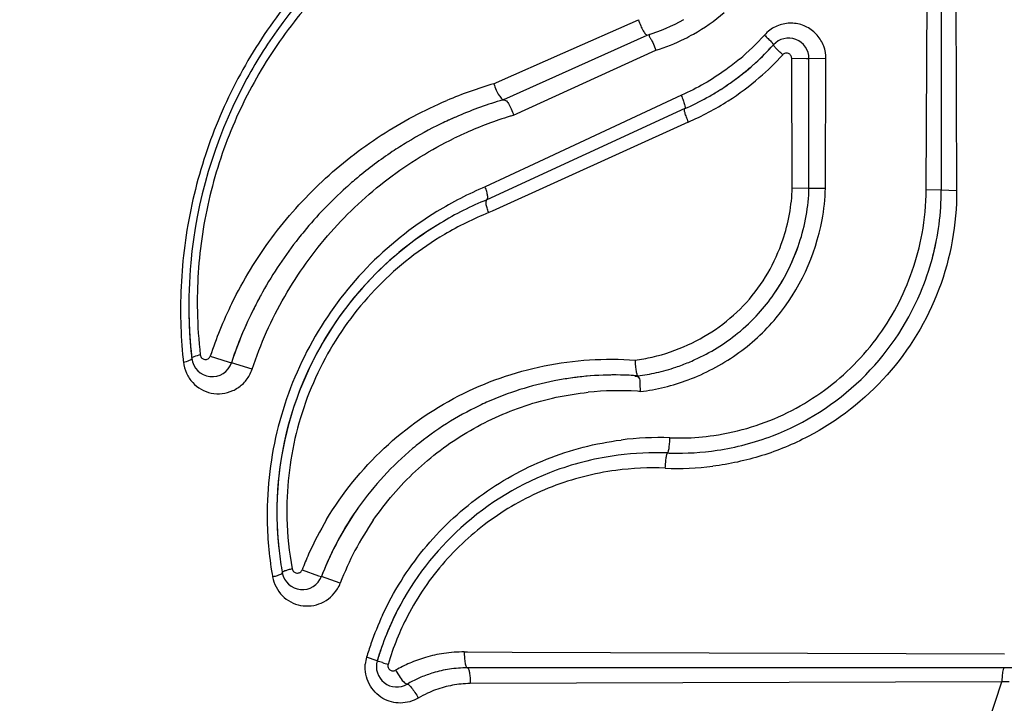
# Model space of a CAD drawing. Header units: inches. Extents: x 0 to 34, y 0 to 22.
# Tile 16 of 164: x 3.289 to 3.53, y 5.911 to 6.078. Entities that reach past the tile are written whole.
import ezdxf

# ---------------------------------------------------------------- set-up
doc = ezdxf.new("R2010")
doc.units = ezdxf.units.IN
doc.header["$LTSCALE"] = 1.87
doc.header["$MEASUREMENT"] = 0
doc.layers.get('0').update_dxf_attribs({"linetype": 'CONTINUOUS'})
doc.styles.get("Standard").update_dxf_attribs({"font": 'txt', "width": 0.8})
doc.dimstyles.new('DIMSTYLE_1', dxfattribs={"dimtxt": 0.14, "dimasz": 0.156, "dimexe": 0.125, "dimexo": 0.0625, "dimgap": 0.07, "dimtad": 0, "dimtih": 1, "dimtoh": 1, "dimlfac": 4, "dimzin": 4, "dimdsep": 46, "dimtxsty": 'Standard', "dimblk": '_FILLED', "dimblk1": '_FILLED', "dimblk2": '_FILLED', "dimcen": 0.09, "dimadec": 0, "dimazin": 0, "dimtp": 0.001, "dimtm": 0.001, "dimtfac": 1, "dimtofl": 0, "dimtmove": 0, "dimatfit": 3, "dimldrblk": '_FILLED', "dimfxl": 0, "dimtolj": 1, "dimtzin": 4, "dimarcsym": 0})

# ---------------------------------------------------------------- blocks, each defined once
blk = doc.blocks.new('_FILLED')
at = {"color": 0, "linetype": 'ByBlock'}
blk.add_solid([(0, 0), (-1, 0.2003205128), (-1, -0.2003205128)], dxfattribs=at)
blk = doc.blocks.new('*D1')
at = {"color": 2, "linetype": 'Continuous'}
for p, q in [((4.1007355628, 7.782233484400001), (2.6768196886, 7.782233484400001)), ((2.8018196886, 7.782233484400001), (2.8018196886, 6.647233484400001)), ((2.8018196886, 5.2322334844), (2.8018196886, 6.157233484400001)), ((2.9784963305, 5.2322334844), (2.6768196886, 5.2322334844))]:
    blk.add_line(p, q, dxfattribs=at)
at = {"color": 2, "linetype": 'Continuous', "xscale": 0.156, "yscale": 0.156, "zscale": 0.156}
for p, rotation in [((2.8018196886, 7.782233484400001), 90), ((2.8018196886, 5.2322334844), 270)]:
    blk.add_blockref('_FILLED', p, dxfattribs=dict(at, rotation=rotation))
at = {"color": 2, "linetype": 'Continuous', "insert": (2.6898196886, 6.577233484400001), "char_height": 0.14, "width": 0.784, "attachment_point": 2, "line_spacing_factor": 0.9}
blk.add_mtext('10.20\\P[259,1]', dxfattribs=at)
blk = doc.blocks.new('*D4')
at = {"color": 2, "linetype": 'Continuous'}
for p, q in [((5.1220982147, 11.8763496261), (1.8267741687, 11.8763496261)), ((1.9517741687, 11.8763496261), (1.9517741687, 8.6942915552)), ((1.9517741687, 5.2322334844), (1.9517741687, 8.2042915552)), ((2.9784963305, 5.2322334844), (1.8267741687, 5.2322334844))]:
    blk.add_line(p, q, dxfattribs=at)
at = {"color": 2, "linetype": 'Continuous', "xscale": 0.156, "yscale": 0.156, "zscale": 0.156}
for p, rotation in [((1.9517741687, 11.8763496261), 90), ((1.9517741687, 5.2322334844), 270)]:
    blk.add_blockref('_FILLED', p, dxfattribs=dict(at, rotation=rotation))
at = {"color": 2, "linetype": 'Continuous', "insert": (1.9517741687, 8.6242915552), "char_height": 0.14, "width": 0.56, "attachment_point": 2, "line_spacing_factor": 0.9}
blk.add_mtext('26.58\\P[675]', dxfattribs=at)
blk = doc.blocks.new('*D5')
at = {"color": 2, "linetype": 'Continuous'}
for p, q in [((5.1045982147, 11.8763496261), (1.1532139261, 11.8763496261)), ((1.2782139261, 11.8763496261), (1.2782139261, 4.9491948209)), ((1.2782139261, 2.6117334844), (1.2782139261, 4.4591948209)), ((4.999110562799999, 2.6117334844), (1.1532139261, 2.6117334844))]:
    blk.add_line(p, q, dxfattribs=at)
at = {"color": 2, "linetype": 'Continuous', "xscale": 0.156, "yscale": 0.156, "zscale": 0.156}
for p, rotation in [((1.2782139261, 11.8763496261), 90), ((1.2782139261, 2.6117334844), 270)]:
    blk.add_blockref('_FILLED', p, dxfattribs=dict(at, rotation=rotation))
at = {"color": 2, "linetype": 'Continuous', "insert": (1.1662139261, 4.8791948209), "char_height": 0.14, "width": 0.784, "attachment_point": 2, "line_spacing_factor": 0.9}
blk.add_mtext('37.06\\P[941,3]', dxfattribs=at)

msp = doc.modelspace()

# ---------------------------------------------------------------- linework, layer by layer
at = {"color": 7, "linetype": 'Continuous'}
for p, q in [((3.5107418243, 6.0368087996), (3.5110949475, 6.1241942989)), ((3.5144341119, 6.1242357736), (3.5144341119, 6.0366957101)), ((3.5178314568, 6.124248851), (3.5181953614, 6.0365525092)), ((3.4217273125, 6.0702322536), (3.4402514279, 6.0784378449)), ((3.3519251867, 6.076060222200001), (3.3516616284, 6.0756917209)), ((3.4072946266, 6.058881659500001), (3.4424241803, 6.0746747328)), ((3.4437561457, 6.072877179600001), (3.4445376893, 6.0709480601)), ((3.4054567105, 6.0630236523), (3.4217273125, 6.0702322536)), ((3.4096745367, 6.0550466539), (3.4445376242, 6.0709480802)), ((3.477915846, 6.0372837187), (3.4777926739, 6.068992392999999)), ((3.4777926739, 6.068992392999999), (3.4814406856, 6.068960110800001)), ((3.4814406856, 6.068960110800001), (3.4820271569, 6.068921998)), ((3.4820271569, 6.037179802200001), (3.4820271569, 6.0689219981)), ((3.4861847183, 6.0688850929), (3.4820271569, 6.0689219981)), ((3.4860622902, 6.037145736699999), (3.4861847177, 6.0688850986)), ((3.4048349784, 6.0627481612), (3.4054567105, 6.0630236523)), ((3.4507926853, 6.0599440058), (3.4146696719, 6.0430696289)), ((3.4515860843, 6.0566636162), (3.4031286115, 6.0343458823)), ((3.4524172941, 6.0533637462), (3.4043886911, 6.031562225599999)), ((3.4146696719, 6.0430696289), (3.4027174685, 6.0374858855)), ((3.4779174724, 6.0372941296), (3.4820271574, 6.0371771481)), ((3.4820271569, 6.0371806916), (3.4860622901, 6.037145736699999)), ((3.5144341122, 6.0366957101), (3.5107418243, 6.0368087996)), ((3.5181953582, 6.0365524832), (3.5144341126, 6.0366957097)), ((3.4043886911, 6.031562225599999), (3.4035686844, 6.0311900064)), ((3.3353919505, 5.996083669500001), (3.3397611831, 5.9946607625)), ((3.3397611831, 5.9946607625), (3.3405657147, 5.994452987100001)), ((3.345627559, 5.992860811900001), (3.3405657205, 5.9944530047)), ((3.4406133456, 5.9893114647), (3.4407152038, 5.9873912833)), ((3.3578848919, 5.9437350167), (3.3618891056, 5.942262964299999)), ((3.3618891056, 5.942262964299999), (3.3626137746, 5.942098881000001)), ((3.3672359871, 5.9404969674), (3.3626137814, 5.9420988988)), ((3.3975931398, 5.9236200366), (3.3983551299, 5.9236176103)), ((3.3983551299, 5.9236176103), (3.4093440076, 5.9235825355)), ((3.4093440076, 5.9235825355), (3.5298757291, 5.9231696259)), ((3.37627518, 5.921455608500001), (3.3736778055, 5.9223096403)), ((3.3766043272, 5.9213204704), (3.3762751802, 5.9214556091)), ((3.377549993, 5.921009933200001), (3.3766043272, 5.9213204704)), ((3.5939942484, 5.919733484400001), (3.3983451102, 5.919733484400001)), ((3.3829590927, 5.9160563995), (3.383601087, 5.9157244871)), ((3.529267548, 5.9162999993), (3.3990578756, 5.915861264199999)), ((3.5293620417, 5.918038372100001), (3.529267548, 5.9162999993)), ((3.531024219, 5.9163047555), (3.529267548, 5.9162999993))]:
    msp.add_line(p, q, dxfattribs=at)
for centre, radius, start, end in [((3.4464033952, 6.0082348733), 0.1163030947, 105.3574018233, 144.5486454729), ((3.4304617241, 6.1161061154), 0.04730826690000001, 299.4661084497, 310.5551929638), ((3.4301396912, 6.1159939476), 0.0431066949, 286.5575826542, 299.5518539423), ((3.4776675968, 6.0687842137), 0.0088241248, 126.3541407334, 138.0410672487), ((3.4265442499, 6.1147242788), 0.0599078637, 309.9145859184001, 318.0590572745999), ((3.4770271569, 6.0689219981), 0.005, 0, 137.8721332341), ((3.426533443, 6.114569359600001), 0.06306832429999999, 312.2111503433, 317.8868474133), ((3.4262570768, 6.1148380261), 0.0634535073, 314.589391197, 317.8742309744), ((3.4266620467, 6.114429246), 0.0628781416, 311.4718271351, 312.2101334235), ((3.4266839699, 6.1144044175), 0.06284502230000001, 312.2105372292, 314.5897449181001), ((3.4263509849, 6.114672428), 0.066592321, 310.7830171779, 317.6839026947), ((3.4262758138, 6.1148771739), 0.0634695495, 306.1043238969, 311.465287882), ((3.4263280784, 6.1148145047), 0.06338798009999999, 307.1547288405, 311.4673962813), ((3.4259048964, 6.1152415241), 0.067314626, 302.6971296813, 310.75411316), ((3.4260404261, 6.115190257), 0.06386120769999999, 304.7252347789, 306.109432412), ((3.4260979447, 6.1151113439), 0.0637635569, 306.1094656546, 307.1584457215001), ((3.4339898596, 5.9624340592), 0.1044649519, 106.2057622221, 112.8987225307), ((3.4260149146, 6.1152264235), 0.0639054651, 300.4468579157, 304.7255627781), ((3.4260280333, 6.115205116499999), 0.0638804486, 300.4463982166, 302.9934524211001), ((3.4260062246, 6.1152394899), 0.06392115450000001, 302.9930704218, 304.7252929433), ((3.4354755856, 5.9629319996), 0.1000027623, 106.9267434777, 113.5649622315), ((3.4350882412, 5.964136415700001), 0.0987377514, 106.3491021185, 106.9329654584), ((3.4263837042, 6.114556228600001), 0.063140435, 293.5249283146, 299.0501916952), ((3.4256000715, 6.1157671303), 0.0679216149, 293.2551253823, 302.6740079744), ((3.4261084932, 6.1150687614), 0.0637221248, 299.0427418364, 300.4461560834), ((3.4357466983, 5.962274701), 0.1007136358, 113.5568403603, 115.7588130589), ((3.4357492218, 5.962269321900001), 0.1007195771, 113.9268080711, 115.7587760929), ((3.435729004, 5.9623145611), 0.1006700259, 113.5566756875, 113.9267325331), ((3.4368669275, 5.9633587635), 0.09563552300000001, 107.0617384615, 113.9454421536), ((3.4364575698, 5.9646063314), 0.0943227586, 106.4961496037, 107.0463685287), ((3.4355991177, 5.962565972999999), 0.1003871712, 115.7551981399, 121.1918618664), ((3.4350351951, 5.9635090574), 0.0992883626, 121.1953403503, 123.685111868), ((3.4371653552, 5.9626476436), 0.0964065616, 113.936006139, 115.8495072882), ((3.4349080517, 5.9637082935), 0.09905206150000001, 123.6878340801, 129.8534314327), ((3.43549884, 5.9629669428), 0.0999997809, 129.8410918, 131.9799598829), ((3.4356778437, 5.96276912), 0.1002665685, 131.9803883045, 140.46733492), ((3.4358072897, 5.9581366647), 0.0859722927, 112.6368721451, 121.4954328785), ((3.4357223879, 6.0387179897), 0.0503644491, 349.3438235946, 358.2110773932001), ((3.4496216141, 6.0371001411), 0.0611209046, 349.6160213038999, 359.7268904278), ((3.4497116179, 6.0367700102), 0.06472253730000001, 345.0494491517, 359.934225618), ((3.4343775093, 5.9580272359), 0.0824683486, 112.2667922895, 121.0910587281), ((3.4330912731, 5.9577440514), 0.07915738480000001, 111.8983237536, 120.6587954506), ((3.4343280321, 5.9578289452), 0.0826127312, 120.990656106, 155.3986394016), ((3.4357198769, 5.9627589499), 0.1003056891, 141.6842021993, 150.7697709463), ((3.4354184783, 5.9629885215), 0.099926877, 140.4697002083, 141.6803360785), ((3.4491964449, 6.0368733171), 0.0652469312, 345.0785130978, 349.13024637), ((3.4332069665, 6.0389847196), 0.0488792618, 326.2637101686, 341.7998557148), ((3.4347769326, 5.9632411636), 0.0992468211, 151.6498153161, 161.670149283), ((3.4353812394, 5.962944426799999), 0.09991956, 151.6646175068, 153.8855340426), ((3.435566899, 5.9628453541), 0.1001299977, 150.7701712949, 151.6651426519), ((3.4323829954, 5.9639359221), 0.1021806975, 153.8153183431, 157.8960193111), ((3.4473507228, 6.0084474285), 0.1172191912, 180.9751626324, 181.3420870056), ((3.4478704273, 6.0084650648), 0.1177391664, 181.3447435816, 185.9757674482), ((3.4474572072, 6.0084499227), 0.1173257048, 181.3420867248, 181.7183168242), ((3.4457132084, 6.0093075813), 0.1135177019, 181.1634211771, 186.5557533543), ((3.434835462, 5.9632075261), 0.0993136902, 153.8832313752, 157.9286711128), ((3.4502245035, 6.0076019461), 0.1221210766, 181.5377149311, 185.7677751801), ((3.4479001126, 6.0084674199), 0.1177689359, 181.7203643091, 185.9820515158), ((3.4324482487, 5.9639241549), 0.1022455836, 157.9036694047, 161.6674303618), ((3.4347031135, 5.9632681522), 0.09916826, 157.9323987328, 161.6715382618), ((3.4338323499, 6.0397111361), 0.0489056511, 294.4794624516, 308.8933767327), ((3.4335868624, 6.039771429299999), 0.0450731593, 282.898642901, 294.6131916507), ((3.4480391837, 6.0084795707), 0.1179085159, 185.9742409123, 186.3325185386), ((3.3358195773, 5.9960259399), 0.005, 186.3325212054, 341.6641110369), ((3.4341874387, 6.0372898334), 0.0425201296, 277.0967702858, 282.8562474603), ((3.4500381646, 6.007584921), 0.1219339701, 185.768615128, 186.1169055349), ((3.434222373, 6.0384309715), 0.0475713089, 282.6588100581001, 288.660091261), ((3.4338466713, 6.0395771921), 0.0487774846, 288.6474233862, 292.5577656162), ((3.4336923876, 6.0399567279), 0.049187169, 292.5541364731, 294.5093013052), ((3.3372201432, 5.995649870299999), 0.0088579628, 331.3803920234, 341.6474118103), ((3.4342457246, 5.9577865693), 0.08255494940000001, 155.3481183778, 180.6039384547), ((3.4345462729, 5.9136610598), 0.077779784, 98.419600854, 101.0723286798), ((3.4344959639, 5.9142517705), 0.0771880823, 85.829134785, 98.44686207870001), ((3.4345651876, 5.913539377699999), 0.0779029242, 95.65263686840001, 98.4202583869), ((3.4344974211, 5.914546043), 0.0768944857, 85.8142671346, 95.6762696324), ((3.4346772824, 6.0363929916), 0.04548317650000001, 276.8599694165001, 282.6622884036), ((3.4342361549, 5.915029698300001), 0.0763770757, 101.0411959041, 114.0886863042), ((3.4353400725, 5.915621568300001), 0.0719713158, 86.2915233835, 95.92664631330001), ((3.4354175, 5.9175637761), 0.0700281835, 85.6613760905, 86.2519589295), ((3.4345269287, 5.914341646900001), 0.0771237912, 115.5564425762, 129.1649593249), ((3.4344836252, 5.9144442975), 0.0770125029, 114.0790054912, 115.5603237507), ((3.4452539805, 5.902495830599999), 0.0736050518, 87.8846191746, 97.2249755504), ((3.4501218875, 6.0360036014), 0.059994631, 271.1053161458, 278.2353244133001), ((3.4341566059, 5.914834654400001), 0.0765076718, 129.1831114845, 130.0477998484), ((3.4501653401, 6.034471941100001), 0.0584624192, 267.8488339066, 271.0916950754), ((3.4346052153, 5.914328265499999), 0.07718396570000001, 130.0608574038, 144.5768971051), ((3.4445414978, 5.9013439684), 0.07105349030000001, 87.69713502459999, 97.5128152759), ((3.4499593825, 6.0351063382), 0.0628185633, 267.6618353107, 268.3679338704), ((3.4499654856, 6.036754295), 0.0644660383, 268.4042269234, 278.5384974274), ((3.4498319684, 6.0378929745), 0.0693341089, 267.5241680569, 277.162412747), ((3.4438753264, 5.900068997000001), 0.0686185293, 87.52636803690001, 97.6677539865), ((3.4337393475, 5.9577895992), 0.0820486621, 180.6097813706, 183.7146390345), ((3.4340327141, 5.9147381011), 0.07647989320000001, 144.5785043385, 158.4581366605), ((3.4340431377, 5.9147290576), 0.0764936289, 144.5775093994, 149.2373615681), ((3.4362518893, 5.9572112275), 0.0869540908, 180.4470716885, 189.651301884), ((3.4342513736, 5.957812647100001), 0.0825611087, 181.3129888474, 186.0502907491), ((3.4331109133, 5.9584225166), 0.0789823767, 181.5145534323, 190.5449647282), ((3.4323328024, 5.9151325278), 0.0797516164, 149.1430897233, 156.0197814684), ((3.436107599, 5.914122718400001), 0.0737488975, 145.515633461, 159.0457529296), ((3.4346163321, 5.9578437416), 0.082927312, 183.7127122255, 186.0450772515), ((3.4339450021, 5.9147985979), 0.07637373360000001, 149.2445342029, 156.1004515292), ((3.435246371, 5.9579118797), 0.0835610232, 186.0460435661, 189.8720871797), ((3.4331840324, 5.9147436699), 0.0806874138, 156.0131520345, 158.9425118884), ((3.4351324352, 5.9142385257), 0.07768626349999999, 156.0776028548, 158.9841156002), ((3.4371142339, 5.9573193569), 0.08782236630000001, 189.6265271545, 190.0324405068), ((3.4354616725, 5.9579466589), 0.0837791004, 189.8515321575, 190.2768400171), ((3.3579464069, 5.9438921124), 0.005, 190.2768316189, 338.9831311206), ((3.3589648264, 5.9436704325), 0.0088590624, 328.6707799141, 339.0093024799), ((3.4437845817, 5.9016204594), 0.07035573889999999, 151.7796070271, 158.0467116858), ((3.4437939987, 5.9016162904), 0.0703660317, 152.6930792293, 158.0464298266), ((3.4462398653, 5.9008704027), 0.0756617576, 155.1735664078, 160.9398896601), ((3.4424908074, 5.9018757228), 0.0662486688, 152.5940260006, 157.9372906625), ((3.4450565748, 5.9010978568), 0.0717308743, 158.0393848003, 163.5124263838), ((3.4469769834, 5.9006046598), 0.0764452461, 160.9320493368, 163.5051902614), ((3.4434546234, 5.9014909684), 0.0672864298, 157.9419310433, 163.5166008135), ((3.445241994, 5.901038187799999), 0.0719256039, 160.9083169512, 163.5087683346), ((3.3975985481, 5.8897829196), 0.0338433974, 98.5188780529, 106.2654593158), ((3.397508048, 5.890438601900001), 0.0331815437, 89.8530686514, 98.5320496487), ((3.3821796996, 5.919794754), 0.0088660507, 163.5216044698, 174.4626737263), ((3.3810694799, 5.9200362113), 0.005, 163.5081169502, 300.4191077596), ((3.4140443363, 6.036725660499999), 0.1213341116, 252.4958050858, 253.1795836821), ((3.3971632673, 5.8908672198), 0.0326739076, 113.3250835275, 120.0755206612), ((3.397514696, 5.890050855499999), 0.0335627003, 106.2561550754, 113.3241789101), ((3.3984351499, 5.8902511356), 0.0294834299, 106.6211343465, 112.859629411), ((3.3984755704, 5.8901337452), 0.0296074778, 98.77761002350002, 106.6311062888), ((3.3984893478, 5.890081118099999), 0.0296618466, 102.7733859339, 106.6275111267), ((3.3984602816, 5.8902142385), 0.0295255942, 98.77212515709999, 102.7754922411), ((3.3983638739, 5.8909286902), 0.0288048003, 90.03732280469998, 98.7993310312), ((3.3980337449, 5.891141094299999), 0.0285069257, 114.2465786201, 120.4167588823), ((3.3983011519, 5.890579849), 0.0291284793, 112.8679363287, 114.2728078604), ((3.3991424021, 5.891520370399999), 0.0243410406, 90.1989654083, 95.53205388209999), ((3.3989622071, 5.8910807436), 0.024721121, 114.9079745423, 120.7188660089), ((3.3992711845, 5.8903995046), 0.0254691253, 105.0253874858, 114.8929604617), ((3.399245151, 5.8905421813), 0.0253245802, 95.55008641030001, 105.0521865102)]:
    msp.add_arc(centre, radius, start, end, dxfattribs=at)
for points, knots in [([(3.0686417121, 5.4273746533), (3.0679630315, 5.534818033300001), (3.0823093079, 5.7505381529), (3.1414255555, 6.014575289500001), (3.2147948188, 6.2179926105), (3.282994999, 6.3656482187), (3.3643721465, 6.5070245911), (3.4272664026, 6.5960307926), (3.4608281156, 6.639006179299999)], [0, 0, 0, 0, 0.2485720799, 0.4980826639, 0.6231078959, 0.7483114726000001, 0.8738517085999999, 1, 1, 1, 1]), ([(3.0726325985, 5.382905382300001), (3.0696844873, 5.4939340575), (3.077852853, 5.6614808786), (3.1149632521, 5.8812818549), (3.1564588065, 6.043882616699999), (3.2119508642, 6.2024725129), (3.2815183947, 6.355772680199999), (3.3652240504, 6.5024550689), (3.4302979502, 6.5946536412), (3.4651001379, 6.639116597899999)], [0, 0, 0, 0, 0.2482993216, 0.373052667, 0.4979493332, 0.6229732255, 0.7481923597, 0.8737717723, 1, 1, 1, 1]), ([(3.4157334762, 6.1235261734), (3.4033237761, 6.1200330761), (3.3853289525, 6.111587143), (3.3650184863, 6.0951441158), (3.3517701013, 6.0802094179), (3.3410472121, 6.063119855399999), (3.3332756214, 6.0443511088), (3.3287295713, 6.0245523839), (3.3279674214, 6.0110320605), (3.3281474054, 6.0043248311)], [0, 0, 0, 0, 0.2433324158, 0.3667378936, 0.4917517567, 0.6183026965, 0.745818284, 0.8733571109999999, 1, 1, 1, 1]), ([(3.4166265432, 6.1175273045), (3.404854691, 6.1145128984), (3.3877119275, 6.1069686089), (3.3682010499, 6.091950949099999), (3.355427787, 6.078156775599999), (3.3450186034, 6.0622625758), (3.3374243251, 6.0446927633), (3.3329159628, 6.0260779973), (3.3320908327, 6.013331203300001), (3.3322189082, 6.0070027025)], [0, 0, 0, 0, 0.2434229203, 0.3667803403, 0.4916794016, 0.6181216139, 0.7456003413, 0.8732011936, 1, 1, 1, 1]), ([(3.4402514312, 6.078437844), (3.4404220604, 6.0779411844), (3.44077824, 6.077012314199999), (3.4413463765, 6.0758221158), (3.4418325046, 6.0750525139), (3.4421810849, 6.0747125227), (3.4423517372, 6.0746532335), (3.4424105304, 6.0746707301)], [0, 0, 0, 0, 0.3540954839, 0.6691704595, 0.8913906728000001, 0.9586392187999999, 1, 1, 1, 1]), ([(3.4840523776, 6.0746387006), (3.4833519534, 6.075443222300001), (3.481633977, 6.076799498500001), (3.4785073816, 6.0777368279), (3.4752577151, 6.0774744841), (3.4732940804, 6.076521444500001), (3.472436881, 6.075890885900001)], [0, 0, 0, 0, 0.2506840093, 0.500438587, 0.7499175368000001, 1, 1, 1, 1]), ([(3.3516616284, 6.0756917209), (3.348614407, 6.0714136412), (3.3378981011, 6.0539933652), (3.3307086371, 6.0297619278), (3.3300602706, 6.0101162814), (3.3301636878, 6.0057019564)], [0, 0, 0, 0, 0.2116493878, 0.8226149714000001, 1, 1, 1, 1]), ([(3.4430362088, 6.0748608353), (3.4429566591, 6.0748359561), (3.4428490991, 6.0746961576), (3.4428815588, 6.0744723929), (3.4430066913, 6.0741247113), (3.4433463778, 6.073607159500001), (3.4436175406, 6.0731472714), (3.4437561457, 6.072877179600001)], [0, 0, 0, 0, 0.1102737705, 0.187268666, 0.2925787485, 0.598354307, 1, 1, 1, 1]), ([(3.4445376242, 6.0709480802), (3.446930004, 6.0716848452), (3.4500500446, 6.072937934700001), (3.4530027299, 6.0745046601), (3.4537330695, 6.0749173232)], [0, 0, 0, 0, 0.7490034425, 1, 1, 1, 1]), ([(3.4711057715, 6.0746840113), (3.4714181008, 6.0743953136), (3.4719803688, 6.073861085), (3.4726211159, 6.073209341), (3.4730071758, 6.072779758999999), (3.4731971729, 6.0725417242), (3.4732923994, 6.072402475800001), (3.4733371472, 6.072296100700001), (3.4733189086, 6.0722759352)], [0, 0, 0, 0, 0.3873600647, 0.7074261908, 0.8285054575, 0.9184614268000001, 0.9752366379, 1, 1, 1, 1]), ([(3.4861847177, 6.0688850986), (3.4861887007, 6.0699255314), (3.4858223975, 6.0720233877), (3.4847342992, 6.0738554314), (3.4840523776, 6.0746387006)], [0, 0, 0, 0, 0.5004614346, 1, 1, 1, 1]), ([(3.4755921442, 6.069841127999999), (3.4752741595, 6.0701338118), (3.4747005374, 6.070675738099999), (3.4740441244, 6.0713360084), (3.473647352, 6.0717703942), (3.47344905, 6.0720111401), (3.4733524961, 6.0721495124), (3.4733008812, 6.072256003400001), (3.4733189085, 6.0722759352)], [0, 0, 0, 0, 0.3868237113, 0.7075345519, 0.8290032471, 0.9192090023, 0.9759454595, 1, 1, 1, 1]), ([(3.4777926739, 6.068992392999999), (3.4777916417, 6.069241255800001), (3.4776310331, 6.069749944), (3.4770085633, 6.0702338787), (3.4762215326, 6.0702954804), (3.4757602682, 6.070025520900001), (3.4755921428, 6.0698411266)], [0, 0, 0, 0, 0.2502016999, 0.4997031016, 0.7491252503, 1, 1, 1, 1]), ([(3.4649838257, 6.068774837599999), (3.4639095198, 6.067876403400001), (3.4595024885, 6.064448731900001), (3.4546199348, 6.0616277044), (3.4507926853, 6.0599440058)], [0, 0, 0, 0, 0.2509039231, 1, 1, 1, 1]), ([(3.4048349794, 6.0627481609), (3.404996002, 6.0622233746), (3.4053648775, 6.0612396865), (3.406017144, 6.0600092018), (3.4065898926, 6.0592233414), (3.4069440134, 6.0588800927), (3.4071107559, 6.0588033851), (3.4071627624, 6.058822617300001)], [0, 0, 0, 0, 0.3529795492, 0.6719985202, 0.8982748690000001, 0.9643450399, 1, 1, 1, 1]), ([(3.3406884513, 6.0090247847), (3.3434450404, 6.0146313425), (3.3499620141, 6.025308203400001), (3.36237464, 6.0392096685), (3.3769130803, 6.0505807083), (3.387750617, 6.056305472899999), (3.3933421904, 6.0586665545)], [0, 0, 0, 0, 0.2538584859, 0.504963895, 0.7533722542, 1, 1, 1, 1]), ([(3.4070035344, 6.0587505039), (3.4071135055, 6.058796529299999), (3.4073747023, 6.0588321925), (3.4077693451, 6.0586804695), (3.4081342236, 6.0583472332), (3.4086053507, 6.0576426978), (3.4091269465, 6.0565266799), (3.4095130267, 6.055566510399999), (3.4096745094, 6.0550466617)], [0, 0, 0, 0, 0.0727372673, 0.1528789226, 0.2500802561, 0.3696175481, 0.667868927, 1, 1, 1, 1]), ([(3.4507182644, 6.059910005), (3.4508917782, 6.059514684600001), (3.4511889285, 6.0587930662), (3.451523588, 6.0577736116), (3.4516681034, 6.057162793), (3.451682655, 6.056708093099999), (3.451586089, 6.0566636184)], [0, 0, 0, 0, 0.3791077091, 0.694692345, 0.9066415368, 1, 1, 1, 1]), ([(3.4524953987, 6.0533984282), (3.4523194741, 6.0537967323), (3.4520152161, 6.054536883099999), (3.45167674, 6.0555177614), (3.4515186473, 6.0561868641), (3.4515029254, 6.0565310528), (3.4515507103, 6.056647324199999), (3.4515860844, 6.0566636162)], [0, 0, 0, 0, 0.3785421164, 0.6940791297, 0.9056826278, 0.9661422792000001, 1, 1, 1, 1]), ([(3.3456275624, 5.992860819), (3.347677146, 5.9990434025), (3.3530293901, 6.010973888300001), (3.3643886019, 6.0268014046), (3.3785104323, 6.039951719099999), (3.3894356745, 6.0466485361), (3.3951312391, 6.0494079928)], [0, 0, 0, 0, 0.2535701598, 0.5049730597, 0.7536175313, 1, 1, 1, 1]), ([(3.4031284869, 6.0343458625), (3.4031586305, 6.0343597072), (3.4031976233, 6.034484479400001), (3.4033110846, 6.034665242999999), (3.4033622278, 6.034994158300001), (3.4033249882, 6.0353845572), (3.4032252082, 6.035838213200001), (3.4030380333, 6.0365512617), (3.4028617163, 6.0371081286), (3.4027174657, 6.0374858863)], [0, 0, 0, 0, 0.0304190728, 0.1051531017, 0.2043686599, 0.3235402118, 0.4655249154, 0.6291833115, 1, 1, 1, 1]), ([(3.5181953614, 6.0365525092), (3.5182257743, 6.0283799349), (3.5152578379, 6.011869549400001), (3.5022972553, 5.990457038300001), (3.4857796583, 5.977604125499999), (3.4705951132, 5.971343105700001), (3.4625372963, 5.9696083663), (3.4584767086, 5.9690998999)], [0, 0, 0, 0, 0.2499416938, 0.4997900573, 0.7495500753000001, 0.8748461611, 1, 1, 1, 1]), ([(3.4035686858, 6.031190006), (3.403422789, 6.0315699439), (3.403237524, 6.032127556), (3.4030411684, 6.0328441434), (3.402941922, 6.0333009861), (3.4029014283, 6.0336968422), (3.4029567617, 6.0339849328), (3.4030198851, 6.034156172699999), (3.4030800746, 6.0342609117), (3.4030884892, 6.0342977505), (3.4031363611, 6.0343494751), (3.403128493, 6.0343458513)], [0, 0, 0, 0, 0.3712306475, 0.5351734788, 0.6776231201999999, 0.7973350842, 0.8966086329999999, 0.9376883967, 0.9703751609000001, 0.9920985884, 1, 1, 1, 1]), ([(3.3908927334, 6.0314436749), (3.3846244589, 6.027606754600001), (3.3729350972, 6.018250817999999), (3.3595311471, 6.00015055), (3.3511035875, 5.979107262), (3.3492436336, 5.9640285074), (3.3493004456, 5.956532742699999)], [0, 0, 0, 0, 0.2468059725, 0.4964640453, 0.7482705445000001, 1, 1, 1, 1]), ([(3.4524363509, 5.9902494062), (3.4565845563, 5.9918035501), (3.4645332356, 5.995992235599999), (3.4777186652, 6.0079988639), (3.4835944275, 6.020736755), (3.4852182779, 6.0294048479)], [0, 0, 0, 0, 0.2504716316, 0.5013568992, 1, 1, 1, 1]), ([(3.3917908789, 6.028648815), (3.3860853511, 6.0252113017), (3.3720522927, 6.014302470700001), (3.355891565, 5.990079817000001), (3.3515281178, 5.967744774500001), (3.351702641, 5.9563290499), (3.3517119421, 5.9559208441)], [0, 0, 0, 0, 0.2297803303, 0.6067443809, 0.9859366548, 1, 1, 1, 1]), ([(3.3927269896, 6.025836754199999), (3.3868412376, 6.0223507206), (3.3758483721, 6.013776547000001), (3.3632767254, 5.9969889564), (3.3555124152, 5.977364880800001), (3.3539756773, 5.963303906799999), (3.3541561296, 5.956334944)], [0, 0, 0, 0, 0.2469161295, 0.4966012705, 0.7483680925, 1, 1, 1, 1]), ([(3.452359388, 5.9987936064), (3.4577237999, 6.001247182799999), (3.4676656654, 6.008313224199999), (3.4737209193, 6.0189121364), (3.475617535, 6.0245137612)], [0, 0, 0, 0, 0.4993607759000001, 1, 1, 1, 1]), ([(3.4587154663, 5.9766276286), (3.464940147, 5.9775272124), (3.477205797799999, 5.981314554), (3.4928639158, 5.9924131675), (3.5044095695, 6.0077517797), (3.5086088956, 6.019885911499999), (3.509741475, 6.0260834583)], [0, 0, 0, 0, 0.2496555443, 0.4997440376, 0.7499143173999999, 1, 1, 1, 1]), ([(3.45953701, 5.973002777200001), (3.4641506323, 5.9736934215), (3.4771368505, 5.9770805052), (3.4959709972, 5.9890984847), (3.5076858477, 6.0061092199), (3.5114676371, 6.0171622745), (3.5122432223, 6.0200725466)], [0, 0, 0, 0, 0.1869870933, 0.5335559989, 0.8793870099, 1, 1, 1, 1]), ([(3.4645388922, 6.0016470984), (3.4663692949, 6.0031269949), (3.4695638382, 6.0061279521), (3.4722834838, 6.0095599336), (3.4734323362, 6.0112179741)], [0, 0, 0, 0, 0.5384524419, 1, 1, 1, 1]), ([(3.3287984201, 5.9945919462), (3.3293145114, 5.9946975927), (3.3299953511, 5.994876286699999), (3.3306697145, 5.995180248), (3.3308592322, 5.9953920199), (3.3308500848, 5.9954744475)], [0, 0, 0, 0, 0.6877342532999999, 0.8917292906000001, 1, 1, 1, 1]), ([(3.3329377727, 5.996347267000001), (3.3324136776, 5.9962425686), (3.3317209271, 5.996064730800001), (3.3310379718, 5.9957663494), (3.3308409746, 5.995556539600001), (3.3308500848, 5.995474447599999)], [0, 0, 0, 0, 0.6894332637, 0.8934524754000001, 1, 1, 1, 1]), ([(3.3329377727, 5.996347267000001), (3.3329699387, 5.996067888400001), (3.3332348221, 5.9955284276), (3.3340264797, 5.995150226), (3.3349058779, 5.9953168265), (3.3352993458, 5.9958051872), (3.335391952, 5.9960836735)], [0, 0, 0, 0, 0.2520788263, 0.4920048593, 0.7369355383, 1, 1, 1, 1]), ([(3.3638699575, 5.9560367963), (3.3677090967, 5.9624590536), (3.3772221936, 5.974229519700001), (3.3957044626, 5.9872049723), (3.4169755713, 5.9946608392), (3.4320131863, 5.9956304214), (3.439440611, 5.9950954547)], [0, 0, 0, 0, 0.2514800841, 0.5008518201, 0.7497166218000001, 1, 1, 1, 1]), ([(3.3287984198, 5.9945919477), (3.3288988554, 5.9936547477), (3.3294018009, 5.991829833), (3.3314203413, 5.988795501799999), (3.3355247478, 5.9864466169), (3.3402514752, 5.9869962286), (3.3433441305, 5.9890422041), (3.3445360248, 5.9905645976), (3.3449958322, 5.9914069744)], [0, 0, 0, 0, 0.129958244, 0.2554958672, 0.4957688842, 0.7391654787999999, 0.8676795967, 1, 1, 1, 1]), ([(3.4394406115, 5.9950954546), (3.439449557, 5.994601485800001), (3.4395017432, 5.9936815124), (3.4396365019, 5.992489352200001), (3.4398092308, 5.991698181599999), (3.439958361, 5.9913294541), (3.440067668, 5.991230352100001), (3.4401099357, 5.9912354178)], [0, 0, 0, 0, 0.3716063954, 0.6909757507, 0.9072915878, 0.9679802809, 1, 1, 1, 1]), ([(3.4393969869, 5.9911557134), (3.4395884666, 5.9911731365), (3.4399732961, 5.9911509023), (3.4404626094, 5.990756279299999), (3.440578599, 5.9900688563), (3.4405968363, 5.9895877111), (3.4406133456, 5.9893114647)], [0, 0, 0, 0, 0.2241276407, 0.4294944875, 0.6774083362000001, 1, 1, 1, 1]), ([(3.3753178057, 5.9558779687), (3.3783113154, 5.9602313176), (3.3852392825, 5.9682973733), (3.3979378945, 5.9778505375), (3.4123475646, 5.9844610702), (3.422693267, 5.986668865), (3.4279086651, 5.9872081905)], [0, 0, 0, 0, 0.2513854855, 0.5013220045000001, 0.7505197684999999, 1, 1, 1, 1]), ([(3.3775704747, 5.9326385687), (3.3802252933, 5.938373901), (3.3870075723, 5.949188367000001), (3.4008377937, 5.962312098), (3.4174643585, 5.9715657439), (3.4297695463, 5.9747298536), (3.4359969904, 5.9755164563)], [0, 0, 0, 0, 0.2512762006, 0.5012298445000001, 0.7504354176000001, 1, 1, 1, 1]), ([(3.4473965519, 5.972340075), (3.4474329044, 5.9723385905), (3.4475150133, 5.972448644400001), (3.4475825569, 5.9726513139), (3.4476700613, 5.9729970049), (3.4477826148, 5.973662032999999), (3.447896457, 5.974696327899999), (3.4479512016, 5.9755752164), (3.4479709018, 5.976050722)], [0, 0, 0, 0, 0.0287383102, 0.08830705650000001, 0.1808033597, 0.303971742, 0.6240825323, 1, 1, 1, 1]), ([(3.435251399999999, 5.9717875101), (3.4300959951, 5.9711098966), (3.4160311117, 5.9676929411), (3.3961231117, 5.9556655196), (3.38517813, 5.9414674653), (3.3812694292, 5.933897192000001)], [0, 0, 0, 0, 0.2273667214, 0.6275642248, 1, 1, 1, 1]), ([(3.4468369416, 5.9686235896), (3.446856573, 5.9690996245), (3.4469105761, 5.9699794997), (3.4470219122, 5.971015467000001), (3.4471314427, 5.9716812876), (3.4472164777, 5.9720282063), (3.447281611, 5.9722295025), (3.4473608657, 5.9723415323), (3.4473965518, 5.972340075)], [0, 0, 0, 0, 0.3762320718, 0.6966603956, 0.8199142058, 0.9123997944, 0.9717960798, 1, 1, 1, 1]), ([(3.4347196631, 5.9680739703), (3.4293917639, 5.967358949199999), (3.4188656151, 5.96467474), (3.4045024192, 5.9570207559), (3.3923335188, 5.946169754), (3.3861659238, 5.9371675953), (3.3836773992, 5.9323694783)], [0, 0, 0, 0, 0.2496783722, 0.49903258, 0.7489562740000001, 1, 1, 1, 1]), ([(3.350634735, 5.9420201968), (3.3509672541, 5.9420985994), (3.351556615, 5.9422492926), (3.3523321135, 5.942515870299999), (3.3527816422, 5.942708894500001), (3.3530414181, 5.942918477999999), (3.3530266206, 5.943000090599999)], [0, 0, 0, 0, 0.3890157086, 0.7001433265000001, 0.9055540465, 1, 1, 1, 1]), ([(3.3554624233, 5.9439681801), (3.3551248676, 5.9438900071), (3.3545268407, 5.9437399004), (3.3537356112, 5.943475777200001), (3.3532833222, 5.9432857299), (3.3530118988, 5.9430812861), (3.3530266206, 5.943000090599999)], [0, 0, 0, 0, 0.3895977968, 0.7015799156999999, 0.9072140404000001, 1, 1, 1, 1]), ([(3.3554624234, 5.94396818), (3.3555115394, 5.9437042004), (3.3557922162, 5.9432016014), (3.3565657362, 5.9428584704), (3.3574045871, 5.943028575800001), (3.3577858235, 5.9434784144), (3.3578848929, 5.943735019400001)], [0, 0, 0, 0, 0.2509281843, 0.495569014, 0.7429458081, 1, 1, 1, 1]), ([(3.3506347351, 5.9420201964), (3.3509371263, 5.940311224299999), (3.3526143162, 5.9370346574), (3.3574223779, 5.934495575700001), (3.3628435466, 5.935108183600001), (3.3656212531, 5.937568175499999), (3.3665321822, 5.939064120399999)], [0, 0, 0, 0, 0.2522785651, 0.4980775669, 0.745402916, 1, 1, 1, 1]), ([(3.3975931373, 5.9236200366), (3.3975895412, 5.9231282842), (3.3976134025, 5.9222196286), (3.3977704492, 5.9209822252), (3.3979363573, 5.9202127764), (3.3982052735, 5.919733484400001), (3.3983451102, 5.919733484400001)], [0, 0, 0, 0, 0.3639822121, 0.6786832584, 0.8964993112, 1, 1, 1, 1]), ([(3.3776684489, 5.9122462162), (3.3762553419, 5.9130544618), (3.3738322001, 5.9155689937), (3.3731956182, 5.919002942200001), (3.3733550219, 5.9206502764)], [0, 0, 0, 0, 0.4958717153, 1, 1, 1, 1]), ([(3.5227002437, 5.2322334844), (3.5182987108, 5.2901916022), (3.5155420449, 5.4069199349), (3.529841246, 5.581696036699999), (3.5630361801, 5.7544242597), (3.5981182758, 5.8665357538), (3.618910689, 5.9213567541)], [0, 0, 0, 0, 0.2487467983, 0.4986122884, 0.7490851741, 1, 1, 1, 1]), ([(3.3789335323, 5.9205826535), (3.3788625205, 5.920342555), (3.3788722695, 5.9198073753), (3.3793360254, 5.9191733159), (3.3800649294, 5.9188986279), (3.3805759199, 5.9190187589), (3.3807890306, 5.919142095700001)], [0, 0, 0, 0, 0.2534062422, 0.5034439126, 0.7507956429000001, 1, 1, 1, 1]), ([(3.3807890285, 5.919142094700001), (3.3811282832, 5.9185200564), (3.3817927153, 5.917449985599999), (3.3825586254, 5.9164358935), (3.3829590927, 5.9160563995)], [0, 0, 0, 0, 0.562218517, 1, 1, 1, 1]), ([(3.3983451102, 5.919733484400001), (3.3984809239, 5.919733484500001), (3.3987319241, 5.9192474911), (3.3988892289, 5.9184915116), (3.3990377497, 5.9172557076), (3.3990609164, 5.916351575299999), (3.3990578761, 5.915861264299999)], [0, 0, 0, 0, 0.1012605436, 0.3188733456, 0.6344248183, 1, 1, 1, 1]), ([(3.5298562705, 5.919733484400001), (3.5297946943, 5.919733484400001), (3.52965765, 5.9195619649), (3.5294868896, 5.9190122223), (3.5294050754, 5.9184569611), (3.5293620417, 5.918038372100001)], [0, 0, 0, 0, 0.1020901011, 0.3023434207, 1, 1, 1, 1]), ([(3.4556597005, 5.5909781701), (3.4624678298, 5.646167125), (3.4814731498, 5.7560610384), (3.511470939, 5.8635020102), (3.529267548, 5.9162999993)], [0, 0, 0, 0, 0.4995087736, 1, 1, 1, 1]), ([(3.3836010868, 5.915724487), (3.3836478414, 5.9157519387), (3.3838174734, 5.9157151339), (3.3841904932, 5.9154308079), (3.3847938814, 5.9147462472), (3.385557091, 5.9136601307), (3.3860768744, 5.912798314), (3.3863340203, 5.9123331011)], [0, 0, 0, 0, 0.0365766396, 0.1011411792, 0.322864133, 0.6414040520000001, 1, 1, 1, 1]), ([(3.3863340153, 5.9123330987), (3.3850429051, 5.911565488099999), (3.3820109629, 5.9106982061), (3.3789622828, 5.9115061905), (3.3776684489, 5.9122462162)], [0, 0, 0, 0, 0.5019288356, 1, 1, 1, 1])]:
    msp.add_open_spline(points, degree=3, knots=knots, dxfattribs=at)
for points in [[(3.475617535, 6.0245137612), (3.4770045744, 6.0286103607), (3.4778112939, 6.0329599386), (3.477915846, 6.0372837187)], [(3.4796408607, 6.0237179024), (3.48108543, 6.028104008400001), (3.4819021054, 6.0326636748), (3.4820271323, 6.0371798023)], [(3.4734323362, 6.0112179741), (3.4760950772, 6.015060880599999), (3.4781862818, 6.0193014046), (3.4796408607, 6.0237179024)], [(3.4407151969, 5.987391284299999), (3.4447097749, 5.987856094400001), (3.4486704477, 5.9888384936), (3.4524363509, 5.9902494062)]]:
    msp.add_open_spline(points, degree=3, dxfattribs=at)

# ---------------------------------------------------------------- dimensions: what is measured, and where the dimension line sits
at = {"color": 2, "linetype": 'Continuous'}
for base, p1, p2, angle, picture, middle in [((1.2782139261, 2.6117334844), (5.1670982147, 11.8763496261), (5.061610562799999, 2.6117334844), 270, '*D5', (1.2782139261, 4.7041948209)), ((1.9517741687, 5.2322334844), (5.1845982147, 11.8763496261), (3.0409963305, 5.2322334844), 270, '*D4', (1.9517741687, 8.4492915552)), ((2.8018196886, 7.782233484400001), (3.0409963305, 5.2322334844), (4.1632355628, 7.782233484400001), 90, '*D1', (2.8018196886, 6.402233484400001))]:
    dim = msp.add_linear_dim(base=base, p1=p1, p2=p2, angle=angle, dimstyle='DIMSTYLE_1', dxfattribs=at)
    dim.commit()
    dim.dimension.update_dxf_attribs({"geometry": picture, "text_midpoint": middle, "dimtype": 160})

doc.saveas('drawing.dxf')
